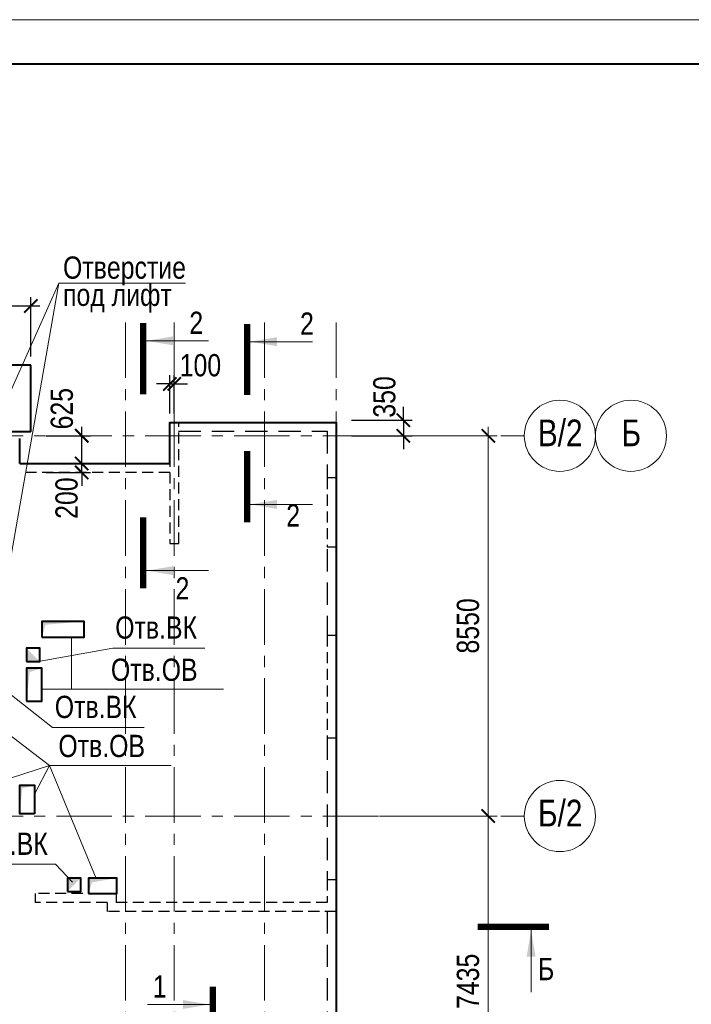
# Model space of a CAD drawing. Header units: inches. Extents: x -8638239 to -8523853, y 3840912 to 4564380.
# Tile 30 of 106: x -8564242 to -8549127, y 4037853 to 4059993. Entities that reach past the tile are written whole.
import ezdxf
from ezdxf.enums import TextEntityAlignment as Align

# ---------------------------------------------------------------- set-up
doc = ezdxf.new("R2010")
doc.units = ezdxf.units.IN
doc.header["$LTSCALE"] = 1000
doc.header["$MEASUREMENT"] = 0
doc.linetypes.add('CENTER', pattern=[2, 1.25, -0.25, 0.25, -0.25])
doc.linetypes.add('HIDDEN', pattern=[0.375, 0.25, -0.125])
for name, color, linetype, lineweight in [('СК-040-С(тены)', 12, 'HIDDEN', 25), ('СК-043-С-ПИЛОНЫ', 5, 'HIDDEN', 25), ('СК-050-П(литы перекрытия)', 3, 'Continuous', 40), ('СК-051-1-П-ОТВЕРСТИЯ ОВ ДУ', 5, 'Continuous', 40), ('СК-051-2-П-ОТВЕРСТИЯ ВК', 1, 'Continuous', 40), ('СК-052-П-БАЛКИ', 1, 'HIDDEN', 30), ('СК-100-О(си)', 7, 'CENTER', 15), ('СК-100-О(си)_имя', 7, 'CENTER', 15), ('СК-110-О-РАЗМЕРЫ', 7, 'Continuous', 15), ('СК-200-Р(амка)', 7, 'Continuous', 40), ('СК-210-Р-РАМКА ЛИНИИ ТОНКИЕ', 7, 'Continuous', 15), ('СК-300-Р(азмеры)', 7, 'Continuous', 20), ('СК-400-Т(екст)', 7, 'Continuous', 20), ('СК-451-1-Т-ОТВ ОВ ДУ', 5, 'Continuous', 20), ('СК-451-2-Т-ОТВ ВК', 1, 'Continuous', 20), ('СК-500-С(ечения)', 5, 'Continuous', 40)]:
    doc.layers.add(name, color=color, linetype=linetype, lineweight=lineweight)
doc.styles.add('ARIAL_annotative', font='arial.ttf', dxfattribs={"width": 0.8, "height": 2.5})
doc.styles.add('RUSS', font='arial.ttf', dxfattribs={"width": 0.8})
doc.dimstyles.new('100-200', dxfattribs={"dimscale": 0, "dimtxt": 500, "dimasz": 300, "dimexe": 200, "dimexo": 200, "dimgap": 200, "dimtad": 1, "dimdec": 0, "dimzin": 0, "dimdsep": 46, "dimtxsty": 'RUSS', "dimblk": 'ARCHTICK', "dimcen": 0.096, "dimdle": 200, "dimclrd": 7, "dimclre": 7, "dimclrt": 256, "dimadec": 0, "dimazin": 0, "dimtfac": 1, "dimtdec": 0, "dimtmove": 2, "dimatfit": 3, "dimldrblk": 'OBLIQUE', "dimfxl": 1, "dimtolj": 1, "dimtzin": 0, "dimarcsym": 0})

# ---------------------------------------------------------------- blocks, each defined once
blk = doc.blocks.new('_ArchTick')
at = {"color": 0, "linetype": 'ByBlock', "const_width": 0.15}
blk.add_lwpolyline([(-0.5, -0.5), (0.5, 0.5)], dxfattribs=at)
blk = doc.blocks.new('*D337')
at = {"layer": 'Defpoints', "color": 0, "transparency": 16777216}
for p in [(2391, 7435), (5035, 7435), (2391, 0)]:
    blk.add_point(p, dxfattribs=at)
at = {"layer": 'СК-300-Р(азмеры)', "color": 7, "lineweight": -2, "transparency": 16777216}
for p, q in [((5035, -200), (5035, 7635)), ((2591, 7435), (5235, 7435)), ((2591, 0), (5235, 0))]:
    blk.add_line(p, q, dxfattribs=at)
at = {"layer": 'СК-300-Р(азмеры)', "color": 7, "lineweight": -2, "transparency": 16777216, "xscale": 300, "yscale": 300, "zscale": 300}
for p, rotation in [((5035, 7435), 90), ((5035, 0), 270)]:
    blk.add_blockref('_ArchTick', p, dxfattribs=dict(at, rotation=rotation))
at = {"layer": 'СК-300-Р(азмеры)', "transparency": 16777216, "insert": (4580, 3718), "char_height": 500, "attachment_point": 5, "rotation": 90, "style": 'RUSS'}
blk.add_mtext('\\A1;7435', dxfattribs=at)
blk = doc.blocks.new('_Oblique')
at = {"color": 0, "linetype": 'ByBlock', "lineweight": -2}
blk.add_line((-0.5, -0.5), (0.5, 0.5), dxfattribs=at)
blk = doc.blocks.new('*D338')
at = {"layer": 'Defpoints', "color": 0, "transparency": 16777216}
for p in [(2391, 15985), (2391, 7435), (5035, 7435)]:
    blk.add_point(p, dxfattribs=at)
at = {"layer": 'СК-300-Р(азмеры)', "color": 7, "lineweight": -2, "transparency": 16777216}
for p, q in [((5035, 16185), (5035, 7235)), ((2591, 15985), (5235, 15985)), ((2591, 7435), (5235, 7435))]:
    blk.add_line(p, q, dxfattribs=at)
at = {"layer": 'СК-300-Р(азмеры)', "color": 7, "lineweight": -2, "transparency": 16777216, "xscale": 300, "yscale": 300, "zscale": 300}
for p, rotation in [((5035, 15985), 90), ((5035, 7435), 270)]:
    blk.add_blockref('_ArchTick', p, dxfattribs=dict(at, rotation=rotation))
at = {"layer": 'СК-300-Р(азмеры)', "transparency": 16777216, "insert": (4580, 11710), "char_height": 500, "attachment_point": 5, "rotation": 90, "style": 'RUSS'}
blk.add_mtext('\\A1;8550', dxfattribs=at)
blk = doc.blocks.new('Сечение')
at = {"layer": 'СК-500-С(ечения)', "linetype": 'Continuous', "lineweight": 15, "ltscale": 100}
blk.add_line((-200, -35), (-200, -735), dxfattribs=at)
at = {"layer": 'СК-500-С(ечения)', "linetype": 'Continuous', "ltscale": 100, "const_width": 70}
blk.add_lwpolyline([(-400, 0), (400, 0)], dxfattribs=at)
at = {"layer": 'СК-500-С(ечения)', "linetype": 'Continuous', "ltscale": 100}
blk.add_solid([(-200, -35), (-250, -335), (-150, -335)], dxfattribs=at)
blk = doc.blocks.new('*U29')
at = {"layer": 'СК-400-Т(екст)', "ltscale": 100, "yscale": 0.01, "zscale": 0.01, "rotation": 89.99999999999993}
for p, xscale in [((0, -4), -0.01), ((0, -25.56), 0.01)]:
    blk.add_blockref('Сечение', p, dxfattribs=dict(at, xscale=xscale))
at = {"layer": 'СК-500-С(ечения)', "color": 0, "ltscale": 100, "style": 'ARIAL_annotative', "width": 0.8}
blk.add_attdef('НОМЕР_СЕЧЕНИЯ_1_1(НОМЕР_ЛИСТА)', text='', height=2.5, rotation=180, dxfattribs=at).set_placement((6.74, -1.23), align=Align.RIGHT)
blk.add_attdef('НОМЕР_СЕЧЕНИЯ_2_1(НОМЕР_ЛИСТА)', text='', height=2.5, rotation=180, dxfattribs=at).set_placement((6.74, -27.59), align=Align.BOTTOM_LEFT)
blk = doc.blocks.new('*U139')
at = {"layer": 'СК-400-Т(екст)', "ltscale": 100, "yscale": 0.01, "zscale": 0.01, "rotation": 89.99999999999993}
for p, xscale in [((0, -4), -0.01), ((0, -25.84), 0.01)]:
    blk.add_blockref('Сечение', p, dxfattribs=dict(at, xscale=xscale))
at = {"layer": 'СК-500-С(ечения)', "color": 0, "ltscale": 100, "style": 'ARIAL_annotative', "width": 0.8}
blk.add_attdef('НОМЕР_СЕЧЕНИЯ_1_1(НОМЕР_ЛИСТА)', text='', height=2.5, rotation=180, dxfattribs=at).set_placement((6.74, -1.23), align=Align.RIGHT)
blk.add_attdef('НОМЕР_СЕЧЕНИЯ_2_1(НОМЕР_ЛИСТА)', text='', height=2.5, rotation=180, dxfattribs=at).set_placement((6.74, -27.87), align=Align.BOTTOM_LEFT)
blk = doc.blocks.new('*U138')
at = {"layer": 'СК-400-Т(екст)', "ltscale": 100, "yscale": 0.01, "zscale": 0.01, "rotation": 89.99999999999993}
for p, xscale in [((0, -4), -0.01), ((0, -18.29), 0.01)]:
    blk.add_blockref('Сечение', p, dxfattribs=dict(at, xscale=xscale))
at = {"layer": 'СК-500-С(ечения)', "color": 0, "ltscale": 100, "style": 'ARIAL_annotative', "width": 0.8}
blk.add_attdef('НОМЕР_СЕЧЕНИЯ_1_1(НОМЕР_ЛИСТА)', text='', height=2.5, rotation=180, dxfattribs=at).set_placement((6.74, -1.23), align=Align.RIGHT)
blk.add_attdef('НОМЕР_СЕЧЕНИЯ_2_1(НОМЕР_ЛИСТА)', text='', height=2.5, rotation=180, dxfattribs=at).set_placement((6.74, -20.33), align=Align.BOTTOM_LEFT)
blk = doc.blocks.new('*U158')
at = {"layer": 'СК-400-Т(екст)', "ltscale": 100, "xscale": -0.01, "yscale": 0.01, "zscale": 0.01, "rotation": 89.99999999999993}
blk.add_blockref('Сечение', (0, -4), dxfattribs=at)
at = {"layer": 'СК-500-С(ечения)', "color": 0, "ltscale": 100, "style": 'ARIAL_annotative', "text_generation_flag": 2, "width": 0.8}
blk.add_attdef('НОМЕР_СЕЧЕНИЯ_1_1(НОМЕР_ЛИСТА)', text='', height=2.5, rotation=90, dxfattribs=at).set_placement((6.74, -1.23), align=Align.RIGHT)
blk.add_attdef('НОМЕР_СЕЧЕНИЯ_2_1(НОМЕР_ЛИСТА)', text='', height=2.5, rotation=90, dxfattribs=at).set_placement((7.48, -262.62), align=Align.BOTTOM_LEFT)
blk = doc.blocks.new('A$Cc2edbf5f_20эт')
at = {"layer": 'СК-040-С(тены)'}
for p, q in [((41790, 16286), (41790, 13560)), ((41990, 16286), (41790, 16286)), ((41990, 13560), (41990, 16286)), ((41790, 13560), (41990, 13560)), ((45331, 6011), (45331, 5490)), ((45331, 6011), (45531, 6011)), ((45531, 6011), (45531, 5290)), ((40580, 5690), (38760, 5690)), ((38760, 5690), (38760, 5490)), ((40580, 5690), (40580, 5490)), ((40380, 5490), (38760, 5490)), ((40380, 5490), (40380, 5290)), ((45331, 5490), (40580, 5490)), ((45531, 5290), (40380, 5290))]:
    blk.add_line(p, q, dxfattribs=at)
at = {"layer": 'СК-043-С-ПИЛОНЫ'}
blk.add_lwpolyline([(45331, 15036), (45331, 13486), (45531, 13486), (45531, 15036), (45331, 15036)], dxfattribs=at)
blk.add_lwpolyline([(45330, 11496), (45330, 9196), (45530, 9196), (45531, 11496)], close=True, dxfattribs=at)
blk = doc.blocks.new('A$Cb27279a9')
at = {"layer": 'СК-050-П(литы перекрытия)'}
blk.add_blockref('A$Cc2edbf5f_20эт', (0, -17600), dxfattribs=at)
blk = doc.blocks.new('*D618')
at = {"layer": 'Defpoints', "color": 0, "transparency": 16777216}
for p in [(-8563848, 4050012), (-8562846, 4050012), (-8563848, 4049812)]:
    blk.add_point(p, dxfattribs=at)
at = {"layer": 'СК-110-О-РАЗМЕРЫ', "color": 7, "lineweight": -2, "transparency": 16777216}
for p, q in [((-8562846, 4050012), (-8562846, 4050312)), ((-8563648, 4050012), (-8562646, 4050012)), ((-8562846, 4049812), (-8562846, 4050012)), ((-8563648, 4049812), (-8562646, 4049812)), ((-8562846, 4049812), (-8562846, 4049512))]:
    blk.add_line(p, q, dxfattribs=at)
at = {"layer": 'СК-110-О-РАЗМЕРЫ', "color": 7, "lineweight": -2, "transparency": 16777216, "xscale": 300, "yscale": 300, "zscale": 300}
for p, rotation in [((-8562846, 4050012), 270), ((-8562846, 4049812), 90)]:
    blk.add_blockref('_ArchTick', p, dxfattribs=dict(at, rotation=rotation))
at = {"layer": 'СК-110-О-РАЗМЕРЫ', "transparency": 16777216, "insert": (-8563185, 4049235), "char_height": 500, "attachment_point": 5, "rotation": 90, "style": 'RUSS'}
blk.add_mtext('\\A1;200', dxfattribs=at)
blk = doc.blocks.new('*D639')
at = {"layer": 'Defpoints', "color": 0, "transparency": 16777216}
for p in [(-8566152, 4053554), (-8566152, 4052222), (-8563992, 4052222)]:
    blk.add_point(p, dxfattribs=at)
at = {"layer": 'СК-110-О-РАЗМЕРЫ', "color": 7, "lineweight": -2, "transparency": 16777216}
for p, q in [((-8566152, 4052422), (-8566152, 4053754)), ((-8563992, 4052422), (-8563992, 4053754)), ((-8563792, 4053554), (-8566352, 4053554))]:
    blk.add_line(p, q, dxfattribs=at)
at = {"layer": 'СК-110-О-РАЗМЕРЫ', "color": 7, "lineweight": -2, "transparency": 16777216, "xscale": 300, "yscale": 300, "zscale": 300, "rotation": 180}
blk.add_blockref('_ArchTick', (-8566152, 4053554), dxfattribs=at)
at = {"layer": 'СК-110-О-РАЗМЕРЫ', "color": 7, "lineweight": -2, "transparency": 16777216, "xscale": 300, "yscale": 300, "zscale": 300}
blk.add_blockref('_ArchTick', (-8563992, 4053554), dxfattribs=at)
at = {"layer": 'СК-110-О-РАЗМЕРЫ', "transparency": 16777216, "insert": (-8565072, 4054009), "char_height": 500, "attachment_point": 5, "style": 'RUSS'}
blk.add_mtext('\\A1;2160', dxfattribs=at)
blk = doc.blocks.new('*D640')
at = {"layer": 'Defpoints', "color": 0, "transparency": 16777216}
for p in [(-8563856, 4050637), (-8562846, 4050637), (-8563856, 4050012)]:
    blk.add_point(p, dxfattribs=at)
at = {"layer": 'СК-110-О-РАЗМЕРЫ', "color": 7, "lineweight": -2, "transparency": 16777216}
for p, q in [((-8562846, 4049812), (-8562846, 4050837)), ((-8563656, 4050637), (-8562646, 4050637)), ((-8563656, 4050012), (-8562646, 4050012))]:
    blk.add_line(p, q, dxfattribs=at)
at = {"layer": 'СК-110-О-РАЗМЕРЫ', "color": 7, "lineweight": -2, "transparency": 16777216, "xscale": 300, "yscale": 300, "zscale": 300}
for p, rotation in [((-8562846, 4050637), 90), ((-8562846, 4050012), 270)]:
    blk.add_blockref('_ArchTick', p, dxfattribs=dict(at, rotation=rotation))
at = {"layer": 'СК-110-О-РАЗМЕРЫ', "transparency": 16777216, "insert": (-8563291, 4051246), "char_height": 500, "attachment_point": 5, "rotation": 90, "style": 'RUSS'}
blk.add_mtext('\\A1;625', dxfattribs=at)
blk = doc.blocks.new('*D644')
at = {"layer": 'Defpoints', "color": 0, "transparency": 16777216}
for p in [(-8556972, 4050986), (-8556972, 4050637), (-8555608, 4050637)]:
    blk.add_point(p, dxfattribs=at)
at = {"layer": 'СК-110-О-РАЗМЕРЫ', "color": 7, "lineweight": -2, "transparency": 16777216}
for p, q in [((-8555608, 4050986), (-8555608, 4051286)), ((-8556772, 4050986), (-8555408, 4050986)), ((-8555608, 4050986), (-8555608, 4050637)), ((-8556772, 4050637), (-8555408, 4050637)), ((-8555608, 4050637), (-8555608, 4050337))]:
    blk.add_line(p, q, dxfattribs=at)
at = {"layer": 'СК-110-О-РАЗМЕРЫ', "color": 7, "lineweight": -2, "transparency": 16777216, "xscale": 300, "yscale": 300, "zscale": 300}
for p, rotation in [((-8555608, 4050986), 270), ((-8555608, 4050637), 90)]:
    blk.add_blockref('_ArchTick', p, dxfattribs=dict(at, rotation=rotation))
at = {"layer": 'СК-110-О-РАЗМЕРЫ', "transparency": 16777216, "insert": (-8556033, 4051510), "char_height": 500, "attachment_point": 5, "rotation": 90, "style": 'RUSS'}
blk.add_mtext('\\A1;350', dxfattribs=at)
blk = doc.blocks.new('*D656')
at = {"layer": 'Defpoints', "color": 0, "transparency": 16777216}
for p in [(-8560762, 4051803), (-8560862, 4050938), (-8560762, 4050938)]:
    blk.add_point(p, dxfattribs=at)
at = {"layer": 'СК-110-О-РАЗМЕРЫ', "color": 7, "lineweight": -2, "transparency": 16777216}
for p, q in [((-8560862, 4051138), (-8560862, 4052003)), ((-8560762, 4051138), (-8560762, 4052003)), ((-8560862, 4051803), (-8561162, 4051803)), ((-8560862, 4051803), (-8560762, 4051803)), ((-8560762, 4051803), (-8560462, 4051803))]:
    blk.add_line(p, q, dxfattribs=at)
at = {"layer": 'СК-110-О-РАЗМЕРЫ', "color": 7, "lineweight": -2, "transparency": 16777216, "xscale": 300, "yscale": 300, "zscale": 300}
blk.add_blockref('_ArchTick', (-8560862, 4051803), dxfattribs=at)
at = {"layer": 'СК-110-О-РАЗМЕРЫ', "color": 7, "lineweight": -2, "transparency": 16777216, "xscale": 300, "yscale": 300, "zscale": 300, "rotation": 180}
blk.add_blockref('_ArchTick', (-8560762, 4051803), dxfattribs=at)
at = {"layer": 'СК-110-О-РАЗМЕРЫ', "transparency": 16777216, "insert": (-8560174, 4052220), "char_height": 500, "attachment_point": 5, "style": 'RUSS'}
blk.add_mtext('\\A1;100', dxfattribs=at)
blk = doc.blocks.new('оси')
at = {"layer": 'СК-100-О(си)'}
for p, q in [((-3130, 18534.9), (-3130, -6395.3)), ((-2030, 18534.9), (-2030, -6395.3)), ((0, 18534.9), (0, -7257.5)), ((1610, 18534.9), (1610, -7257.5)), ((-46685.3, 15985), (5846.2, 15985)), ((-46685.3, 7435), (5846.2, 7435))]:
    blk.add_line(p, q, dxfattribs=at)
at = {"layer": 'СК-100-О(си)', "linetype": 'Continuous'}
for centre in [(6646.2, 15985), (8246.2, 15985), (6646.2, 7435)]:
    blk.add_circle(centre, 800, dxfattribs=at)
at = {"layer": 'СК-100-О(си)_имя', "style": 'RUSS', "width": 0.8}
for s, p in [('В/2', (6654, 16050.7)), ('Б', (8254, 16050.7)), ('Б/2', (6654, 7500.7))]:
    blk.add_text(s, height=600, dxfattribs=at).set_placement(p, align=Align.MIDDLE_CENTER)
at = {"layer": 'СК-300-Р(азмеры)'}
for p1, angle, picture, middle in [((2391.1, 15985), 270, '*D338', (4580.2, 11710)), ((2391.1, 0), 90, '*D337', (4580, 3717.5))]:
    dim = blk.add_linear_dim(base=(5035.5, 7435), p1=p1, p2=(2391.1, 7435), angle=angle, dimstyle='100-200', override={"dimscale": 1}, dxfattribs=at)
    dim.commit()
    dim.dimension.update_dxf_attribs({"geometry": picture, "text_midpoint": middle})
blk = doc.blocks.new('A$C858fb3ef')
at = {"layer": 'СК-300-Р(азмеры)'}
blk.add_blockref('оси', (0, 0), dxfattribs=at)
blk = doc.blocks.new('A$C573b34c5')
blk.add_blockref('A$C858fb3ef', (0, 0))

msp = doc.modelspace()

# ---------------------------------------------------------------- linework, layer by layer
at = {"layer": 'СК-050-П(литы перекрытия)'}
for p, q in [((-8563992.1, 4052222.2), (-8573712.1, 4052222.1)), ((-8563992.1, 4050721.8), (-8563992.1, 4052222.2)), ((-8563992.1, 4050721.8), (-8564527.1, 4050721.8)), ((-8564242.1, 4050011.9), (-8564242.1, 4050571.9))]:
    msp.add_line(p, q, dxfattribs=at)
msp.add_lwpolyline([(-8564242.1, 4050011.9), (-8560861.6, 4050011.9), (-8560861.6, 4050937.7), (-8557121.5, 4050937.7), (-8557121.5, 4035602.1)], dxfattribs=at)
at = {"layer": 'СК-051-1-П-ОТВЕРСТИЯ ОВ ДУ'}
for points in [[(-8563742.1, 4046112.1), (-8562792, 4046112.1), (-8562792, 4046462), (-8563742.1, 4046462)], [(-8564092, 4044672), (-8563742.1, 4044672), (-8563742.1, 4045412), (-8564092, 4045412)], [(-8563912.1, 4042136.9), (-8564242, 4042136.9), (-8564242, 4042777), (-8563912.1, 4042777)], [(-8562691.9, 4040342), (-8562051.9, 4040342), (-8562051.9, 4040691.9), (-8562691.9, 4040691.9)]]:
    msp.add_lwpolyline(points, close=True, dxfattribs=at)
for points in [[(-8563742.1, 4046112.1), (-8563742.1, 4046462), (-8563659.5, 4046388.5), (-8562792, 4046462)], [(-8564092, 4044672), (-8564092, 4045412), (-8564018.3, 4045321), (-8563742.1, 4045412)], [(-8564242, 4042137), (-8564242.1, 4042777), (-8564183.6, 4042709.5), (-8563912.1, 4042777)], [(-8562691.9, 4040342), (-8562691.9, 4040691.9), (-8562614.9, 4040595.6), (-8562051.9, 4040691.9)]]:
    msp.add_solid(points, dxfattribs=at)
at = {"layer": 'СК-051-2-П-ОТВЕРСТИЯ ВК'}
for points in [[(-8564092, 4045562), (-8563792, 4045562), (-8563792, 4045862), (-8564092, 4045862)], [(-8563167.1, 4040391.9), (-8562867.1, 4040391.9), (-8562867.1, 4040691.9), (-8563167.1, 4040691.9)]]:
    msp.add_lwpolyline(points, close=True, dxfattribs=at)
for points in [[(-8564092, 4045562), (-8563792, 4045562), (-8564092, 4045862)], [(-8563167.1, 4040391.9), (-8562867.1, 4040691.9), (-8563167.1, 4040691.9)]]:
    msp.add_solid(points, dxfattribs=at)
at = {"layer": 'СК-052-П-БАЛКИ', "ltscale": 2}
for p, q in [((-8560664.5, 4050740.3), (-8557321.5, 4050740.3)), ((-8557321.5, 4050740.3), (-8557321.5, 4049687.4)), ((-8557321.7, 4048087.7), (-8557321.5, 4046147.4)), ((-8557322, 4043847.2), (-8557321.6, 4040662.4)), ((-8557321.5, 4039941.9), (-8557321.6, 4035801.8))]:
    msp.add_line(p, q, dxfattribs=at)
at = {"layer": 'СК-052-П-БАЛКИ'}
msp.add_line((-8560861.8, 4049811.9), (-8564242.1, 4049811.9), dxfattribs=at)
at = {"layer": 'СК-110-О-РАЗМЕРЫ'}
msp.add_line((-8563357.3, 4054064.9), (-8564502.3, 4047562.5), dxfattribs=at)
at = {"layer": 'СК-200-Р(амка)'}
msp.add_line((-8529183.8, 4058992.8), (-8608183.8, 4058992.8), dxfattribs=at)
at = {"layer": 'СК-210-Р-РАМКА ЛИНИИ ТОНКИЕ'}
msp.add_line((-8612183.8, 4059992.8), (-8528183.8, 4059992.8), dxfattribs=at)
at = {"layer": 'СК-400-Т(екст)', "color": 7}
msp.add_lwpolyline([(-8560510.7, 4054064.9), (-8563357.3, 4054064.9), (-8565097.7, 4050182.8)], dxfattribs=at)
at = {"layer": 'СК-451-1-Т-ОТВ ОВ ДУ', "lineweight": 13}
for p, q in [((-8563077.2, 4046112.1), (-8563077.2, 4044938.8)), ((-8563567.4, 4043225.5), (-8565609.5, 4044777)), ((-8563742.1, 4044938.8), (-8559652, 4044938.8)), ((-8563567.4, 4043225.5), (-8566950.5, 4042119.2)), ((-8563567.4, 4043225.5), (-8563912.1, 4042580.3)), ((-8563567.4, 4043225.5), (-8560834.8, 4043225.5)), ((-8563567.4, 4043225.5), (-8562522.2, 4040684.4))]:
    msp.add_line(p, q, dxfattribs=at)
at = {"layer": 'СК-451-2-Т-ОТВ ВК', "lineweight": 15}
for p, q in [((-8562143.8, 4045861.9), (-8563864.7, 4045555.7)), ((-8562143.8, 4045861.9), (-8560078.2, 4045861.9)), ((-8563503.9, 4044077.7), (-8564718.8, 4045032)), ((-8563503.9, 4044077.7), (-8561438.4, 4044077.7)), ((-8565502.3, 4041000.6), (-8563436.7, 4041000.6)), ((-8563436.7, 4041000.6), (-8563050.8, 4040597.1))]:
    msp.add_line(p, q, dxfattribs=at)

# ---------------------------------------------------------------- block references
at = {"layer": 'СК-050-П(литы перекрытия)'}
msp.add_blockref('A$Cb27279a9', (-8602652.1, 4052251.7), dxfattribs=at)
at = {"layer": 'СК-300-Р(азмеры)'}
msp.add_blockref('A$C573b34c5', (-8558731.8, 4034651.5), dxfattribs=at)
at = {"layer": 'СК-500-С(ечения)'}
ref = msp.add_blockref('*U139', (-8561460.6, 4047203.8), dxfattribs=dict(at, xscale=-200, yscale=200, zscale=200, rotation=180))
ref.add_attrib('НОМЕР_СЕЧЕНИЯ_2_1(НОМЕР_ЛИСТА)', '2', dxfattribs={"color": 0, "ltscale": 100, "height": 500, "style": 'ARIAL_annotative', "width": 0.8}).set_placement((-8560112.7, 4052777.6), align=Align.BOTTOM_RIGHT)
ref.add_attrib('НОМЕР_СЕЧЕНИЯ_1_1(НОМЕР_ЛИСТА)', '2', dxfattribs={"color": 0, "ltscale": 100, "height": 500, "style": 'ARIAL_annotative', "width": 0.8}).set_placement((-8560423.4, 4046955.9), align=Align.RIGHT)
ref = msp.add_blockref('*U138', (-8559124.6, 4048693.8), dxfattribs=dict(at, xscale=-200, yscale=200, zscale=200, rotation=180))
ref.add_attrib('НОМЕР_СЕЧЕНИЯ_2_1(НОМЕР_ЛИСТА)', '2', dxfattribs={"color": 0, "ltscale": 100, "height": 500, "style": 'ARIAL_annotative', "width": 0.8}).set_placement((-8557776.7, 4052759.5), align=Align.BOTTOM_CENTER)
ref.add_attrib('НОМЕР_СЕЧЕНИЯ_1_1(НОМЕР_ЛИСТА)', '2', dxfattribs={"color": 0, "ltscale": 100, "height": 500, "style": 'ARIAL_annotative', "width": 0.8}).set_placement((-8558087.5, 4048445.9), align=Align.BOTTOM_CENTER)
at = {"layer": 'СК-500-С(ечения)', "color": 1}
ref = msp.add_blockref('*U158', (-8552332.9, 4039593.8), dxfattribs=dict(at, xscale=200, yscale=200, zscale=200, rotation=269.9999385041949))
ref.add_attrib('НОМЕР_СЕЧЕНИЯ_1_1(НОМЕР_ЛИСТА)', 'Б', dxfattribs={"color": 0, "ltscale": 100, "height": 500, "style": 'ARIAL_annotative', "width": 0.8}).set_placement((-8552578.2, 4038245.8), align=Align.BOTTOM_LEFT)
at = {"layer": 'СК-500-С(ечения)'}
ref = msp.add_blockref('*U29', (-8559896.2, 4032336.8), dxfattribs=dict(at, xscale=200, yscale=200, zscale=200, rotation=180))
ref.add_attrib('НОМЕР_СЕЧЕНИЯ_2_1(НОМЕР_ЛИСТА)', '1', dxfattribs={"color": 0, "ltscale": 100, "height": 500, "rotation": 360, "style": 'ARIAL_annotative', "width": 0.8}).set_placement((-8561244.1, 4037855.5), align=Align.BOTTOM_LEFT)
ref.add_attrib('НОМЕР_СЕЧЕНИЯ_1_1(НОМЕР_ЛИСТА)', '1', dxfattribs={"color": 0, "ltscale": 100, "height": 500, "rotation": 360, "style": 'ARIAL_annotative', "width": 0.8}).set_placement((-8560933.3, 4032088.9), align=Align.RIGHT)

# ---------------------------------------------------------------- texts
at = {"layer": 'СК-400-Т(екст)', "color": 7, "style": 'RUSS', "width": 0.8}
for s, p in [('Отверстие', (-8563266.6, 4054168.8)), ('под лифт', (-8563266.6, 4053556.7))]:
    msp.add_text(s, height=500, dxfattribs=at).set_placement(p)
at = {"layer": 'СК-451-1-Т-ОТВ ОВ ДУ', "lineweight": 13, "style": 'RUSS', "width": 0.8}
for p in [(-8562188.6, 4045126.1), (-8563371.3, 4043412.7)]:
    msp.add_text('Отв.ОВ', height=500, dxfattribs=at).set_placement(p)
at = {"layer": 'СК-451-2-Т-ОТВ ВК', "lineweight": 15, "style": 'RUSS', "width": 0.8}
for p in [(-8562092, 4046074.6), (-8563452.2, 4044290.4), (-8565450.5, 4041213.3)]:
    msp.add_text('Отв.ВК', height=500, dxfattribs=at).set_placement(p)

# ---------------------------------------------------------------- dimensions: what is measured, and where the dimension line sits
at = {"layer": 'СК-110-О-РАЗМЕРЫ'}
dim = msp.add_linear_dim(base=(-8566151.8, 4053553.7), p1=(-8563992.1, 4052222.2), p2=(-8566151.8, 4052222.2), dimstyle='100-200', override={"dimscale": 1}, dxfattribs=at)
dim.commit()
dim.dimension.update_dxf_attribs({"geometry": '*D639', "text_midpoint": (-8565072, 4054009)})
dim = msp.add_linear_dim(base=(-8560761.8, 4051803.3), p1=(-8560861.8, 4050937.7), p2=(-8560761.8, 4050937.7), dimstyle='100-200', override={"dimscale": 1}, dxfattribs=at)
dim.commit()
dim.dimension.update_dxf_attribs({"geometry": '*D656', "text_midpoint": (-8560173.8, 4052220.1), "dimtype": 160})
for base, p1, p2, picture, middle in [((-8555608.4, 4050636.5), (-8556971.7, 4050986.4), (-8556971.7, 4050636.5), '*D644', (-8556033.2, 4051509.9)), ((-8562845.9, 4050636.5), (-8563855.5, 4050011.9), (-8563855.5, 4050636.5), '*D640', (-8563290.9, 4051245.6)), ((-8562845.9, 4050011.9), (-8563847.9, 4049811.9), (-8563847.9, 4050011.9), '*D618', (-8563185.1, 4049235.1))]:
    dim = msp.add_linear_dim(base=base, p1=p1, p2=p2, angle=90, dimstyle='100-200', override={"dimscale": 1}, dxfattribs=at)
    dim.commit()
    dim.dimension.update_dxf_attribs({"geometry": picture, "text_midpoint": middle, "dimtype": 160})

doc.saveas('drawing.dxf')
